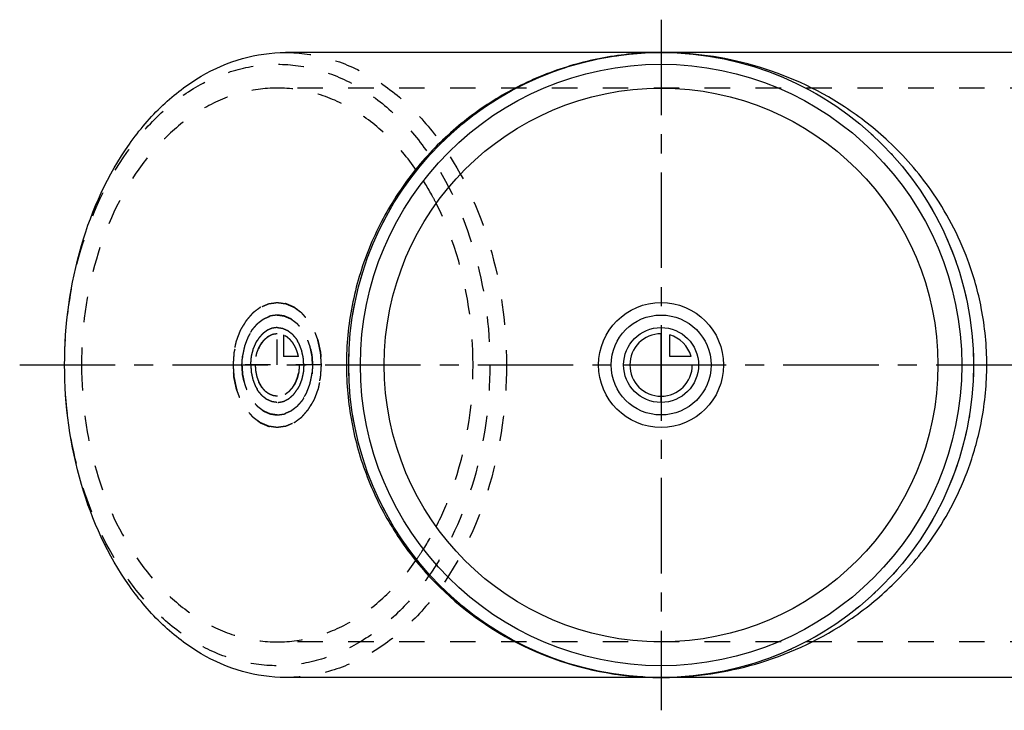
# Model space of a CAD drawing. Header units: millimetres. Extents: x 273 to 721, y 412 to 588.
# Tile 1 of 2: x 273 to 525, y 412 to 588. Entities that reach past the tile are written whole.
import ezdxf

# ---------------------------------------------------------------- set-up
doc = ezdxf.new("R2010")
doc.units = ezdxf.units.MM
doc.header["$LTSCALE"] = 65.185185
doc.linetypes.add('CENTER', pattern=[0.6, 0.375, -0.075, 0.075, -0.075])
doc.linetypes.add('HIDDEN', pattern=[0.2, 0.1, -0.1])
for name, color, linetype in [('ACHSEN_S', 7, 'CONTINUOUS'), ('FASEN', 7, 'CONTINUOUS'), ('KOERPER', 7, 'CONTINUOUS'), ('KONST.EL_MIT_GEO', 7, 'CONTINUOUS'), ('KURVEN', 7, 'CONTINUOUS')]:
    doc.layers.add(name, color=color, linetype=linetype)

msp = doc.modelspace()

# ---------------------------------------------------------------- linework, layer by layer
at = {"layer": 'ACHSEN_S', "color": 2, "linetype": 'CENTER'}
for p, q in [((437.07, 588.41), (437.07, 411.59)), ((272.82, 500), (721.03, 500))]:
    msp.add_line(p, q, dxfattribs=at)
at = {"layer": 'FASEN', "color": 7, "linetype": 'Continuous'}
for radius in [80, 77]:
    msp.add_circle((437.07, 500), radius, dxfattribs=at)
for points, knots in [([(284.33, 500), (284.33, 510.31), (287.02, 530.28), (297.2, 552.81), (308.95, 566.64), (318.8, 574.21), (329.59, 578.92), (337.19, 580), (340.9, 580)], [0, 0, 0, 0, 0.287048, 0.553568, 0.675502, 0.789331, 0.896544, 1, 1, 1, 1]), ([(340.9, 420), (337.19, 420), (329.59, 421.08), (318.8, 425.79), (308.95, 433.36), (297.2, 447.19), (287.02, 469.72), (284.33, 489.69), (284.33, 500)], [0, 0, 0, 0, 0.103456, 0.210669, 0.324498, 0.446432, 0.712952, 1, 1, 1, 1])]:
    msp.add_open_spline(points, degree=3, knots=knots, dxfattribs=at)
at = {"layer": 'FASEN', "color": 8, "linetype": 'HIDDEN'}
for points, knots in [([(340.9, 580), (344.62, 580), (352.22, 578.92), (363, 574.21), (372.86, 566.64), (384.6, 552.81), (394.79, 530.28), (397.47, 510.31), (397.47, 500)], [0, 0, 0, 0, 0.103456, 0.210669, 0.324498, 0.446432, 0.712952, 1, 1, 1, 1]), ([(284.33, 500), (284.33, 509.92), (286.92, 529.14), (296.72, 550.83), (308.02, 564.14), (317.5, 571.42), (327.89, 575.96), (338.78, 577.51), (349.67, 575.96), (360.05, 571.42), (369.54, 564.14), (380.84, 550.83), (390.64, 529.14), (393.23, 509.92), (393.23, 500)], [0, 0, 0, 0, 0.143524, 0.276784, 0.337751, 0.394666, 0.448272, 0.5, 0.551728, 0.605334, 0.662249, 0.723216, 0.856476, 1, 1, 1, 1]), ([(393.23, 500), (393.23, 490.08), (390.64, 470.86), (380.84, 449.17), (369.54, 435.86), (360.05, 428.58), (349.67, 424.04), (338.78, 422.49), (327.89, 424.04), (317.5, 428.58), (308.02, 435.86), (296.72, 449.17), (286.92, 470.86), (284.33, 490.08), (284.33, 500)], [0, 0, 0, 0, 0.143524, 0.276784, 0.337751, 0.394666, 0.448272, 0.5, 0.551728, 0.605334, 0.662249, 0.723216, 0.856476, 1, 1, 1, 1]), ([(397.47, 500), (397.47, 489.69), (394.79, 469.72), (384.6, 447.19), (372.86, 433.36), (363, 425.79), (352.22, 421.08), (344.62, 420), (340.9, 420)], [0, 0, 0, 0, 0.287048, 0.553568, 0.675502, 0.789331, 0.896544, 1, 1, 1, 1])]:
    msp.add_open_spline(points, degree=3, knots=knots, dxfattribs=at)
at = {"layer": 'KOERPER', "color": 7, "linetype": 'Continuous'}
for p, q in [((661.22, 580), (340.9, 580)), ((661.22, 420), (340.9, 420))]:
    msp.add_line(p, q, dxfattribs=at)
at = {"layer": 'KOERPER', "color": 8, "linetype": 'HIDDEN'}
for p, q in [((663.34, 570.9), (338.78, 570.9)), ((663.34, 429.1), (338.78, 429.1))]:
    msp.add_line(p, q, dxfattribs=at)
at = {"layer": 'KOERPER', "color": 7, "linetype": 'Continuous'}
msp.add_circle((437.07, 500), 70.9, dxfattribs=at)
at = {"layer": 'KOERPER', "color": 8, "linetype": 'HIDDEN'}
for points, knots in [([(338.78, 570.9), (335.49, 570.9), (328.75, 569.94), (319.19, 565.76), (310.46, 559.06), (300.05, 546.8), (291.02, 526.84), (288.65, 509.13), (288.65, 500)], [0, 0, 0, 0, 0.103456, 0.210669, 0.324498, 0.446432, 0.712951, 1, 1, 1, 1]), ([(374.47, 549.79), (372.23, 553.01), (367.32, 558.86), (358.53, 565.67), (348.9, 569.93), (342.1, 570.9), (338.78, 570.9)], [0, 0, 0, 0, 0.273392, 0.528452, 0.768498, 1, 1, 1, 1]), ([(379.51, 541.34), (379.13, 542.09), (377.6, 544.99), (375.87, 547.79), (374.47, 549.79)], [0, 0, 0, 0, 0.254581, 1, 1, 1, 1]), ([(388.91, 500), (388.91, 503.67), (388.14, 517.85), (384.28, 531.95), (379.51, 541.34)], [0, 0, 0, 0, 0.258289, 1, 1, 1, 1]), ([(288.65, 500), (288.65, 490.87), (291.02, 473.16), (300.05, 453.2), (310.46, 440.94), (319.19, 434.24), (328.75, 430.06), (335.49, 429.1), (338.78, 429.1)], [0, 0, 0, 0, 0.287049, 0.553568, 0.675502, 0.789331, 0.896544, 1, 1, 1, 1]), ([(379.51, 458.66), (381.06, 461.71), (386.63, 474.8), (388.91, 489.21), (388.91, 500)], [0, 0, 0, 0, 0.240671, 1, 1, 1, 1]), ([(374.47, 450.21), (374.93, 450.87), (376.76, 453.59), (378.39, 456.45), (379.51, 458.66)], [0, 0, 0, 0, 0.245492, 1, 1, 1, 1]), ([(338.78, 429.1), (342.1, 429.1), (348.9, 430.07), (358.53, 434.33), (367.32, 441.14), (372.23, 446.99), (374.47, 450.21)], [0, 0, 0, 0, 0.231502, 0.471548, 0.726608, 1, 1, 1, 1])]:
    msp.add_open_spline(points, degree=3, knots=knots, dxfattribs=at)
at = {"layer": 'KONST.EL_MIT_GEO', "color": 8, "linetype": 'HIDDEN'}
msp.add_line((439.23, 420.03), (439.65, 420.04), dxfattribs=at)
msp.add_circle((437.07, 500), 80, dxfattribs=at)
for centre, radius, start, end in [((437.08, 498.62), 81.38, 92.1825, 94.6542), ((437.08, 498.65), 81.35, 91.0882, 92.1824), ((437.08, 498.7), 81.3, 90.0084, 91.0882), ((437.08, 498.68), 81.32, 94.6544, 95.3698), ((437.04, 501.05), 81.05, 261.2178, 261.6495), ((437.07, 501.25), 81.24, 261.6505, 264.4297), ((437.08, 501.39), 81.39, 264.4292, 265.5264), ((437.09, 501.43), 81.43, 265.5264, 267.6608), ((437.09, 501.4), 81.4, 267.6608, 269.0061), ((437.08, 501.34), 81.34, 269.0061, 269.9884), ((437.07, 507.06), 87.06, 269.9998, 271.4218)]:
    msp.add_arc(centre, radius, start, end, dxfattribs=at)
at = {"layer": 'KONST.EL_MIT_GEO', "color": 7, "linetype": 'Continuous'}
for points, knots in [([(520.48, 500), (520.48, 504.89), (519.6, 514.05), (515.28, 529.43), (507.46, 544.2), (496.17, 557.12), (481.3, 568.78), (461.6, 577.72), (445.02, 580), (437.07, 580)], [0, 0, 0, 0, 0.114557, 0.2141, 0.372811, 0.501197, 0.61359, 0.813562, 1, 1, 1, 1]), ([(429.47, 579.64), (424.73, 579.2), (415.29, 577.46), (401.76, 572.39), (389.23, 564.93), (378.11, 555.2), (368.84, 543.44), (361.84, 530), (357.47, 515.33), (356.48, 505.11), (356.48, 500)], [0, 0, 0, 0, 0.120547, 0.241858, 0.364382, 0.488456, 0.61425, 0.741709, 0.870489, 1, 1, 1, 1]), ([(356.48, 500), (356.48, 495.11), (357.39, 485.32), (361.4, 471.22), (367.85, 458.19), (379.18, 442.97), (397.78, 428.3), (415.65, 422.35), (424.67, 420.95)], [0, 0, 0, 0, 0.12957, 0.258441, 0.386081, 0.51215, 0.758501, 1, 1, 1, 1]), ([(439.65, 420.04), (447.41, 420.27), (463.55, 422.93), (482.65, 432.07), (497.05, 443.75), (507.98, 456.61), (515.51, 471.19), (519.64, 486.28), (520.48, 495.23), (520.48, 500)], [0, 0, 0, 0, 0.185686, 0.385733, 0.498424, 0.627276, 0.786481, 0.886005, 1, 1, 1, 1])]:
    msp.add_open_spline(points, degree=3, knots=knots, dxfattribs=at)
at = {"layer": 'KURVEN', "color": 8, "linetype": 'HIDDEN'}
for p, q in [((338.78, 500), (338.78, 508)), ((340.34, 507.69), (340.34, 502.2)), ((344.22, 502.2), (340.34, 502.2)), ((350.09, 500), (327.47, 500))]:
    msp.add_line(p, q, dxfattribs=at)
at = {"layer": 'KURVEN', "color": 40, "linetype": 'Continuous'}
for p, q in [((437.07, 490.4), (437.07, 508)), ((439.27, 502.2), (439.27, 507.69)), ((444.76, 502.2), (439.27, 502.2)), ((427.47, 500), (445.07, 500))]:
    msp.add_line(p, q, dxfattribs=at)
for radius in [16, 12.8, 9.6]:
    msp.add_circle((437.07, 500), radius, dxfattribs=at)
for start, end in [(90, 360), (15.962, 74.038)]:
    msp.add_arc((437.07, 500), 8, start, end, dxfattribs=at)
at = {"layer": 'KURVEN', "color": 8, "linetype": 'HIDDEN'}
for points, knots in [([(350.09, 500), (350.06, 500.52), (350, 501.29), (349.94, 502.2), (349.9, 502.72), (349.89, 503.11), (349.79, 503.48), (349.69, 503.98), (349.56, 504.6), (349.43, 505.23), (349.32, 505.72), (349.25, 506.11), (349.11, 506.44), (348.94, 506.9), (348.72, 507.47), (348.51, 508.05), (348.33, 508.51), (348.22, 508.86), (348.02, 509.16), (347.79, 509.57), (347.49, 510.08), (347.2, 510.6), (346.95, 511), (346.79, 511.33), (346.56, 511.56), (346.28, 511.89), (345.93, 512.3), (345.57, 512.72), (345.28, 513.04), (345.08, 513.31), (344.83, 513.48), (344.51, 513.73), (344.1, 514.03), (343.7, 514.34), (343.37, 514.58), (343.13, 514.79), (342.86, 514.88), (342.51, 515.04), (342.07, 515.23), (341.63, 515.42), (341.28, 515.56), (341.02, 515.71), (340.74, 515.72), (340.36, 515.78), (339.9, 515.84), (339.43, 515.91), (339.06, 515.95), (338.78, 516.02), (338.51, 515.96), (338.14, 515.91), (337.68, 515.85), (337.22, 515.79), (336.86, 515.73), (336.58, 515.72), (336.32, 515.58), (335.97, 515.44), (335.53, 515.24), (335.08, 515.06), (334.73, 514.9), (334.46, 514.81), (334.23, 514.6), (333.9, 514.37), (333.49, 514.06), (333.09, 513.76), (332.76, 513.5), (332.51, 513.35), (332.3, 513.07), (332.01, 512.74), (331.65, 512.32), (331.29, 511.9), (331, 511.56), (330.77, 511.33), (330.61, 511.01), (330.37, 510.61), (330.08, 510.11), (329.78, 509.61), (329.56, 509.2), (329.37, 508.91), (329.25, 508.55), (329.07, 508.1), (328.86, 507.52), (328.64, 506.95), (328.47, 506.49), (328.32, 506.16), (328.26, 505.77), (328.14, 505.28), (328.01, 504.65), (327.88, 504.03), (327.77, 503.53), (327.67, 503.17), (327.67, 502.77), (327.62, 502.24), (327.56, 501.32), (327.5, 500.53), (327.47, 500)], [0, 0, 0, 0, 0.03125, 0.046875, 0.054688, 0.0625, 0.070312, 0.078125, 0.09375, 0.109375, 0.117188, 0.125, 0.132812, 0.140625, 0.15625, 0.171875, 0.179688, 0.1875, 0.195312, 0.203125, 0.21875, 0.234375, 0.242188, 0.25, 0.257812, 0.265625, 0.28125, 0.296875, 0.304688, 0.3125, 0.320312, 0.328125, 0.34375, 0.359375, 0.367188, 0.375, 0.382812, 0.390625, 0.40625, 0.421875, 0.429688, 0.4375, 0.445312, 0.453125, 0.46875, 0.484375, 0.492188, 0.5, 0.507812, 0.515625, 0.53125, 0.546875, 0.554688, 0.5625, 0.570312, 0.578125, 0.59375, 0.609375, 0.617188, 0.625, 0.632812, 0.640625, 0.65625, 0.671875, 0.679688, 0.6875, 0.695312, 0.703125, 0.71875, 0.734375, 0.742188, 0.75, 0.757812, 0.765625, 0.78125, 0.796875, 0.804688, 0.8125, 0.820312, 0.828125, 0.84375, 0.859375, 0.867188, 0.875, 0.882812, 0.890625, 0.90625, 0.921875, 0.929688, 0.9375, 0.945312, 0.953125, 0.96875, 1, 1, 1, 1]), ([(338.78, 484), (338.41, 484.05), (337.86, 484.13), (337.22, 484.21), (336.86, 484.27), (336.58, 484.28), (336.32, 484.42), (335.97, 484.56), (335.53, 484.76), (335.08, 484.94), (334.73, 485.1), (334.46, 485.19), (334.23, 485.4), (333.9, 485.63), (333.49, 485.94), (333.09, 486.24), (332.76, 486.5), (332.51, 486.65), (332.3, 486.93), (332.01, 487.26), (331.65, 487.68), (331.29, 488.1), (331, 488.44), (330.77, 488.67), (330.61, 488.99), (330.37, 489.39), (330.08, 489.89), (329.78, 490.39), (329.56, 490.8), (329.37, 491.09), (329.25, 491.45), (329.07, 491.9), (328.86, 492.48), (328.64, 493.05), (328.47, 493.51), (328.32, 493.84), (328.26, 494.23), (328.14, 494.72), (328.01, 495.35), (327.88, 495.97), (327.77, 496.47), (327.67, 496.83), (327.67, 497.23), (327.62, 497.76), (327.58, 498.42), (327.53, 499.08), (327.5, 499.6), (327.45, 500), (327.5, 500.39), (327.53, 500.91), (327.58, 501.55), (327.62, 502.2), (327.66, 502.72), (327.67, 503.11), (327.77, 503.48), (327.87, 503.98), (328, 504.6), (328.13, 505.23), (328.24, 505.72), (328.31, 506.11), (328.45, 506.44), (328.62, 506.9), (328.84, 507.47), (329.05, 508.05), (329.23, 508.51), (329.34, 508.86), (329.54, 509.16), (329.77, 509.57), (330.07, 510.08), (330.36, 510.6), (330.6, 511), (330.77, 511.33), (331, 511.56), (331.28, 511.89), (331.63, 512.3), (331.99, 512.72), (332.27, 513.04), (332.48, 513.31), (332.73, 513.48), (333.05, 513.73), (333.46, 514.03), (333.86, 514.34), (334.19, 514.58), (334.43, 514.79), (334.7, 514.88), (335.05, 515.04), (335.49, 515.23), (335.93, 515.42), (336.28, 515.56), (336.54, 515.71), (336.82, 515.72), (337.19, 515.78), (337.85, 515.87), (338.41, 515.95), (338.78, 516)], [0, 0, 0, 0, 0.03125, 0.046875, 0.054688, 0.0625, 0.070312, 0.078125, 0.09375, 0.109375, 0.117188, 0.125, 0.132812, 0.140625, 0.15625, 0.171875, 0.179688, 0.1875, 0.195312, 0.203125, 0.21875, 0.234375, 0.242188, 0.25, 0.257812, 0.265625, 0.28125, 0.296875, 0.304688, 0.3125, 0.320312, 0.328125, 0.34375, 0.359375, 0.367188, 0.375, 0.382812, 0.390625, 0.40625, 0.421875, 0.429688, 0.4375, 0.445312, 0.453125, 0.46875, 0.484375, 0.492188, 0.5, 0.507812, 0.515625, 0.53125, 0.546875, 0.554688, 0.5625, 0.570312, 0.578125, 0.59375, 0.609375, 0.617188, 0.625, 0.632812, 0.640625, 0.65625, 0.671875, 0.679688, 0.6875, 0.695312, 0.703125, 0.71875, 0.734375, 0.742188, 0.75, 0.757812, 0.765625, 0.78125, 0.796875, 0.804688, 0.8125, 0.820312, 0.828125, 0.84375, 0.859375, 0.867188, 0.875, 0.882812, 0.890625, 0.90625, 0.921875, 0.929688, 0.9375, 0.945312, 0.953125, 0.96875, 1, 1, 1, 1]), ([(338.78, 516), (339.15, 515.95), (339.69, 515.87), (340.34, 515.79), (340.7, 515.73), (340.98, 515.72), (341.24, 515.58), (341.59, 515.44), (342.03, 515.24), (342.48, 515.06), (342.83, 514.9), (343.1, 514.81), (343.33, 514.6), (343.66, 514.37), (344.07, 514.06), (344.47, 513.76), (344.79, 513.5), (345.05, 513.35), (345.26, 513.07), (345.55, 512.74), (345.91, 512.32), (346.27, 511.9), (346.56, 511.56), (346.79, 511.33), (346.95, 511.01), (347.19, 510.61), (347.48, 510.11), (347.77, 509.61), (348, 509.2), (348.19, 508.91), (348.31, 508.55), (348.49, 508.1), (348.7, 507.52), (348.92, 506.95), (349.09, 506.49), (349.24, 506.16), (349.3, 505.77), (349.42, 505.28), (349.55, 504.65), (349.68, 504.03), (349.79, 503.53), (349.89, 503.17), (349.89, 502.77), (349.94, 502.24), (349.98, 501.58), (350.03, 500.92), (350.06, 500.4), (350.11, 500), (350.06, 499.61), (350.03, 499.09), (349.98, 498.45), (349.94, 497.8), (349.9, 497.28), (349.89, 496.89), (349.79, 496.52), (349.69, 496.02), (349.56, 495.4), (349.43, 494.77), (349.32, 494.28), (349.25, 493.89), (349.11, 493.56), (348.94, 493.1), (348.72, 492.53), (348.51, 491.95), (348.33, 491.49), (348.22, 491.14), (348.02, 490.84), (347.79, 490.43), (347.49, 489.92), (347.2, 489.4), (346.95, 489), (346.79, 488.67), (346.56, 488.44), (346.28, 488.11), (345.93, 487.7), (345.57, 487.28), (345.28, 486.96), (345.08, 486.69), (344.83, 486.52), (344.51, 486.27), (344.1, 485.97), (343.7, 485.66), (343.37, 485.42), (343.13, 485.21), (342.86, 485.12), (342.51, 484.96), (342.07, 484.77), (341.63, 484.58), (341.28, 484.44), (341.02, 484.29), (340.74, 484.28), (340.36, 484.22), (339.71, 484.13), (339.15, 484.05), (338.78, 484)], [0, 0, 0, 0, 0.03125, 0.046875, 0.054688, 0.0625, 0.070312, 0.078125, 0.09375, 0.109375, 0.117188, 0.125, 0.132812, 0.140625, 0.15625, 0.171875, 0.179688, 0.1875, 0.195312, 0.203125, 0.21875, 0.234375, 0.242188, 0.25, 0.257812, 0.265625, 0.28125, 0.296875, 0.304688, 0.3125, 0.320312, 0.328125, 0.34375, 0.359375, 0.367188, 0.375, 0.382812, 0.390625, 0.40625, 0.421875, 0.429688, 0.4375, 0.445312, 0.453125, 0.46875, 0.484375, 0.492188, 0.5, 0.507812, 0.515625, 0.53125, 0.546875, 0.554688, 0.5625, 0.570312, 0.578125, 0.59375, 0.609375, 0.617188, 0.625, 0.632812, 0.640625, 0.65625, 0.671875, 0.679688, 0.6875, 0.695312, 0.703125, 0.71875, 0.734375, 0.742188, 0.75, 0.757812, 0.765625, 0.78125, 0.796875, 0.804688, 0.8125, 0.820312, 0.828125, 0.84375, 0.859375, 0.867188, 0.875, 0.882812, 0.890625, 0.90625, 0.921875, 0.929688, 0.9375, 0.945312, 0.953125, 0.96875, 1, 1, 1, 1]), ([(347.83, 500), (347.8, 500.41), (347.76, 501.04), (347.71, 501.76), (347.68, 502.17), (347.67, 502.49), (347.59, 502.78), (347.51, 503.18), (347.4, 503.68), (347.3, 504.18), (347.21, 504.58), (347.16, 504.88), (347.04, 505.15), (346.91, 505.52), (346.73, 505.98), (346.56, 506.44), (346.42, 506.81), (346.33, 507.09), (346.17, 507.33), (345.99, 507.66), (345.75, 508.07), (345.51, 508.48), (345.32, 508.8), (345.19, 509.06), (345.01, 509.25), (344.78, 509.52), (344.5, 509.84), (344.21, 510.18), (343.98, 510.43), (343.82, 510.65), (343.62, 510.78), (343.36, 510.98), (343.04, 511.23), (342.71, 511.48), (342.45, 511.67), (342.26, 511.83), (342.05, 511.9), (341.77, 512.03), (341.41, 512.18), (341.06, 512.34), (340.78, 512.45), (340.57, 512.56), (340.34, 512.57), (340.05, 512.62), (339.67, 512.67), (339.3, 512.73), (339, 512.76), (338.78, 512.82), (338.56, 512.76), (338.27, 512.73), (337.9, 512.68), (337.53, 512.63), (337.24, 512.58), (337.02, 512.57), (336.81, 512.46), (336.53, 512.35), (336.18, 512.19), (335.82, 512.05), (335.54, 511.92), (335.33, 511.85), (335.14, 511.68), (334.87, 511.49), (334.55, 511.25), (334.22, 511.01), (333.97, 510.8), (333.76, 510.68), (333.6, 510.46), (333.36, 510.19), (333.08, 509.85), (332.78, 509.52), (332.56, 509.25), (332.37, 509.06), (332.24, 508.81), (332.05, 508.49), (331.82, 508.08), (331.58, 507.69), (331.4, 507.36), (331.25, 507.13), (331.16, 506.84), (331.01, 506.48), (330.84, 506.02), (330.67, 505.56), (330.53, 505.19), (330.41, 504.93), (330.36, 504.62), (330.27, 504.22), (330.17, 503.72), (330.06, 503.23), (329.98, 502.83), (329.9, 502.54), (329.89, 502.21), (329.85, 501.79), (329.8, 501.05), (329.76, 500.42), (329.73, 500)], [0, 0, 0, 0, 0.03125, 0.046875, 0.054688, 0.0625, 0.070312, 0.078125, 0.09375, 0.109375, 0.117188, 0.125, 0.132812, 0.140625, 0.15625, 0.171875, 0.179688, 0.1875, 0.195312, 0.203125, 0.21875, 0.234375, 0.242188, 0.25, 0.257812, 0.265625, 0.28125, 0.296875, 0.304688, 0.3125, 0.320312, 0.328125, 0.34375, 0.359375, 0.367188, 0.375, 0.382812, 0.390625, 0.40625, 0.421875, 0.429688, 0.4375, 0.445312, 0.453125, 0.46875, 0.484375, 0.492188, 0.5, 0.507812, 0.515625, 0.53125, 0.546875, 0.554688, 0.5625, 0.570312, 0.578125, 0.59375, 0.609375, 0.617188, 0.625, 0.632812, 0.640625, 0.65625, 0.671875, 0.679688, 0.6875, 0.695312, 0.703125, 0.71875, 0.734375, 0.742188, 0.75, 0.757812, 0.765625, 0.78125, 0.796875, 0.804688, 0.8125, 0.820312, 0.828125, 0.84375, 0.859375, 0.867188, 0.875, 0.882812, 0.890625, 0.90625, 0.921875, 0.929688, 0.9375, 0.945312, 0.953125, 0.96875, 1, 1, 1, 1]), ([(338.78, 487.2), (338.49, 487.24), (338.05, 487.3), (337.53, 487.37), (337.24, 487.42), (337.02, 487.43), (336.81, 487.54), (336.53, 487.65), (336.18, 487.81), (335.82, 487.95), (335.54, 488.08), (335.33, 488.15), (335.14, 488.32), (334.87, 488.51), (334.55, 488.75), (334.22, 488.99), (333.97, 489.2), (333.76, 489.32), (333.6, 489.54), (333.36, 489.81), (333.08, 490.15), (332.78, 490.48), (332.56, 490.75), (332.37, 490.94), (332.24, 491.19), (332.05, 491.51), (331.82, 491.92), (331.58, 492.31), (331.4, 492.64), (331.25, 492.87), (331.16, 493.16), (331.01, 493.52), (330.84, 493.98), (330.67, 494.44), (330.53, 494.81), (330.41, 495.07), (330.36, 495.38), (330.27, 495.78), (330.17, 496.28), (330.06, 496.77), (329.98, 497.17), (329.9, 497.46), (329.89, 497.79), (329.85, 498.21), (329.82, 498.74), (329.78, 499.26), (329.75, 499.68), (329.72, 500), (329.75, 500.31), (329.78, 500.73), (329.82, 501.24), (329.85, 501.76), (329.88, 502.17), (329.89, 502.49), (329.97, 502.78), (330.05, 503.18), (330.16, 503.68), (330.26, 504.18), (330.35, 504.58), (330.4, 504.88), (330.52, 505.15), (330.65, 505.52), (330.83, 505.98), (331, 506.44), (331.14, 506.81), (331.23, 507.09), (331.39, 507.33), (331.57, 507.66), (331.81, 508.07), (332.05, 508.48), (332.24, 508.8), (332.37, 509.06), (332.55, 509.25), (332.78, 509.52), (333.06, 509.84), (333.35, 510.18), (333.58, 510.43), (333.74, 510.65), (333.94, 510.78), (334.2, 510.98), (334.52, 511.23), (334.85, 511.48), (335.11, 511.67), (335.3, 511.83), (335.51, 511.9), (335.79, 512.03), (336.15, 512.18), (336.5, 512.34), (336.78, 512.45), (336.99, 512.56), (337.22, 512.57), (337.51, 512.62), (338.03, 512.69), (338.48, 512.76), (338.78, 512.8)], [0, 0, 0, 0, 0.03125, 0.046875, 0.054688, 0.0625, 0.070312, 0.078125, 0.09375, 0.109375, 0.117188, 0.125, 0.132812, 0.140625, 0.15625, 0.171875, 0.179688, 0.1875, 0.195312, 0.203125, 0.21875, 0.234375, 0.242188, 0.25, 0.257812, 0.265625, 0.28125, 0.296875, 0.304688, 0.3125, 0.320312, 0.328125, 0.34375, 0.359375, 0.367188, 0.375, 0.382812, 0.390625, 0.40625, 0.421875, 0.429688, 0.4375, 0.445312, 0.453125, 0.46875, 0.484375, 0.492188, 0.5, 0.507812, 0.515625, 0.53125, 0.546875, 0.554688, 0.5625, 0.570312, 0.578125, 0.59375, 0.609375, 0.617188, 0.625, 0.632812, 0.640625, 0.65625, 0.671875, 0.679688, 0.6875, 0.695312, 0.703125, 0.71875, 0.734375, 0.742188, 0.75, 0.757812, 0.765625, 0.78125, 0.796875, 0.804688, 0.8125, 0.820312, 0.828125, 0.84375, 0.859375, 0.867188, 0.875, 0.882812, 0.890625, 0.90625, 0.921875, 0.929688, 0.9375, 0.945312, 0.953125, 0.96875, 1, 1, 1, 1]), ([(338.78, 512.8), (339.07, 512.76), (339.51, 512.7), (340.03, 512.63), (340.32, 512.58), (340.54, 512.57), (340.75, 512.46), (341.03, 512.35), (341.38, 512.19), (341.74, 512.05), (342.02, 511.92), (342.23, 511.85), (342.42, 511.68), (342.68, 511.49), (343.01, 511.25), (343.33, 511.01), (343.59, 510.8), (343.79, 510.68), (343.96, 510.46), (344.2, 510.19), (344.48, 509.85), (344.78, 509.52), (345, 509.25), (345.19, 509.06), (345.32, 508.81), (345.51, 508.49), (345.74, 508.08), (345.98, 507.69), (346.16, 507.36), (346.31, 507.13), (346.4, 506.84), (346.55, 506.48), (346.72, 506.02), (346.89, 505.56), (347.03, 505.19), (347.15, 504.93), (347.2, 504.62), (347.29, 504.22), (347.39, 503.72), (347.5, 503.23), (347.58, 502.83), (347.66, 502.54), (347.67, 502.21), (347.71, 501.79), (347.74, 501.26), (347.78, 500.74), (347.8, 500.32), (347.84, 500), (347.81, 499.69), (347.78, 499.27), (347.74, 498.76), (347.71, 498.24), (347.68, 497.83), (347.67, 497.51), (347.59, 497.22), (347.51, 496.82), (347.4, 496.32), (347.3, 495.82), (347.21, 495.42), (347.16, 495.12), (347.04, 494.85), (346.91, 494.48), (346.73, 494.02), (346.56, 493.56), (346.42, 493.19), (346.33, 492.91), (346.17, 492.67), (345.99, 492.34), (345.75, 491.93), (345.51, 491.52), (345.32, 491.2), (345.19, 490.94), (345.01, 490.75), (344.78, 490.48), (344.5, 490.16), (344.21, 489.82), (343.98, 489.57), (343.82, 489.35), (343.62, 489.22), (343.36, 489.02), (343.04, 488.77), (342.71, 488.52), (342.45, 488.33), (342.26, 488.17), (342.05, 488.1), (341.77, 487.97), (341.41, 487.82), (341.06, 487.66), (340.78, 487.55), (340.57, 487.44), (340.34, 487.43), (340.05, 487.38), (339.52, 487.31), (339.08, 487.24), (338.78, 487.2)], [0, 0, 0, 0, 0.03125, 0.046875, 0.054688, 0.0625, 0.070312, 0.078125, 0.09375, 0.109375, 0.117188, 0.125, 0.132812, 0.140625, 0.15625, 0.171875, 0.179688, 0.1875, 0.195312, 0.203125, 0.21875, 0.234375, 0.242188, 0.25, 0.257812, 0.265625, 0.28125, 0.296875, 0.304688, 0.3125, 0.320312, 0.328125, 0.34375, 0.359375, 0.367188, 0.375, 0.382812, 0.390625, 0.40625, 0.421875, 0.429688, 0.4375, 0.445312, 0.453125, 0.46875, 0.484375, 0.492188, 0.5, 0.507812, 0.515625, 0.53125, 0.546875, 0.554688, 0.5625, 0.570312, 0.578125, 0.59375, 0.609375, 0.617188, 0.625, 0.632812, 0.640625, 0.65625, 0.671875, 0.679688, 0.6875, 0.695312, 0.703125, 0.71875, 0.734375, 0.742188, 0.75, 0.757812, 0.765625, 0.78125, 0.796875, 0.804688, 0.8125, 0.820312, 0.828125, 0.84375, 0.859375, 0.867188, 0.875, 0.882812, 0.890625, 0.90625, 0.921875, 0.929688, 0.9375, 0.945312, 0.953125, 0.96875, 1, 1, 1, 1]), ([(338.78, 509.6), (338.56, 509.57), (338.23, 509.52), (337.85, 509.47), (337.63, 509.44), (337.46, 509.43), (337.3, 509.34), (337.08, 509.26), (336.82, 509.14), (336.55, 509.03), (336.33, 508.93), (336.17, 508.87), (336.03, 508.75), (335.83, 508.61), (335.59, 508.42), (335.34, 508.24), (335.15, 508.09), (335, 507.99), (334.87, 507.82), (334.7, 507.63), (334.48, 507.37), (334.23, 507.06), (333.95, 506.78), (333.76, 506.4), (333.54, 506.04), (333.34, 505.67), (333.11, 505.33), (332.97, 504.89), (332.81, 504.47), (332.66, 504.05), (332.48, 503.64), (332.41, 503.18), (332.3, 502.73), (332.22, 502.28), (332.1, 501.84), (332.09, 501.36), (332.05, 500.88), (332.03, 500.41), (331.97, 499.93), (332.03, 499.47), (332.06, 499), (332.1, 498.54), (332.11, 498.07), (332.24, 497.62), (332.33, 497.16), (332.44, 496.71), (332.51, 496.24), (332.69, 495.84), (332.85, 495.42), (333.01, 495.02), (333.15, 494.59), (333.39, 494.24), (333.6, 493.87), (333.78, 493.57), (333.92, 493.33), (334.02, 493.13), (334.16, 493), (334.33, 492.8), (334.55, 492.56), (334.76, 492.31), (334.94, 492.12), (335.06, 491.96), (335.21, 491.86), (335.41, 491.71), (335.66, 491.53), (335.91, 491.34), (336.11, 491.2), (336.26, 491.07), (336.42, 491.02), (336.63, 490.93), (336.9, 490.83), (337.16, 490.71), (337.37, 490.63), (337.53, 490.55), (337.7, 490.55), (337.93, 490.51), (338.32, 490.47), (338.66, 490.43), (338.89, 490.4)], [0, 0, 0, 0, 0.03125, 0.046875, 0.054688, 0.0625, 0.070312, 0.078125, 0.09375, 0.109375, 0.117188, 0.125, 0.132812, 0.140625, 0.15625, 0.171875, 0.179688, 0.1875, 0.195312, 0.203125, 0.21875, 0.234375, 0.25, 0.265625, 0.28125, 0.296875, 0.3125, 0.328125, 0.34375, 0.359375, 0.375, 0.390625, 0.40625, 0.421875, 0.4375, 0.453125, 0.46875, 0.484375, 0.5, 0.515625, 0.53125, 0.546875, 0.5625, 0.578125, 0.59375, 0.609375, 0.625, 0.640625, 0.65625, 0.671875, 0.6875, 0.703125, 0.71875, 0.734375, 0.742188, 0.75, 0.757812, 0.765625, 0.78125, 0.796875, 0.804688, 0.8125, 0.820312, 0.828125, 0.84375, 0.859375, 0.867188, 0.875, 0.882812, 0.890625, 0.90625, 0.921875, 0.929688, 0.9375, 0.945312, 0.953125, 0.96875, 1, 1, 1, 1]), ([(331.99, 500.15), (332.02, 500.46), (332.06, 500.91), (332.11, 501.52), (332.15, 501.9), (332.17, 502.21), (332.25, 502.5), (332.37, 503.02), (332.54, 503.6), (332.66, 504.2), (332.91, 504.71), (333.2, 505.36), (333.47, 506.03), (333.8, 506.45), (334.03, 506.78), (334.27, 507.11), (334.57, 507.57), (335.06, 507.95), (335.52, 508.36), (335.85, 508.67), (336.06, 508.76), (336.26, 508.86), (336.52, 508.99), (336.82, 509.14), (337.08, 509.27), (337.29, 509.37), (337.51, 509.39), (337.78, 509.44), (338.23, 509.51), (338.56, 509.56), (338.78, 509.6)], [0, 0, 0, 0, 0.0625, 0.09375, 0.125, 0.140625, 0.15625, 0.1875, 0.25, 0.28125, 0.3125, 0.375, 0.4375, 0.46875, 0.5, 0.53125, 0.5625, 0.625, 0.6875, 0.71875, 0.734375, 0.75, 0.78125, 0.8125, 0.84375, 0.859375, 0.875, 0.90625, 0.9375, 1, 1, 1, 1]), ([(345.57, 500), (345.55, 500.31), (345.52, 500.78), (345.47, 501.4), (345.46, 501.87), (345.34, 502.31), (345.25, 502.76), (345.15, 503.21), (345.07, 503.67), (344.9, 504.07), (344.75, 504.49), (344.58, 504.9), (344.45, 505.33), (344.22, 505.68), (344.01, 506.05), (343.83, 506.36), (343.68, 506.6), (343.59, 506.8), (343.45, 506.93), (343.28, 507.14), (343.07, 507.38), (342.86, 507.63), (342.68, 507.83), (342.56, 507.99), (342.41, 508.09), (342.22, 508.24), (341.97, 508.42), (341.73, 508.61), (341.53, 508.75), (341.39, 508.87), (341.23, 508.93), (341.02, 509.02), (340.75, 509.14), (340.49, 509.25), (340.28, 509.34), (340.12, 509.42), (339.95, 509.43), (339.73, 509.47), (339.34, 509.52), (339, 509.57), (338.78, 509.6)], [0, 0, 0, 0, 0.0625, 0.09375, 0.125, 0.15625, 0.1875, 0.21875, 0.25, 0.28125, 0.3125, 0.34375, 0.375, 0.40625, 0.4375, 0.46875, 0.484375, 0.5, 0.515625, 0.53125, 0.5625, 0.59375, 0.609375, 0.625, 0.640625, 0.65625, 0.6875, 0.71875, 0.734375, 0.75, 0.765625, 0.78125, 0.8125, 0.84375, 0.859375, 0.875, 0.890625, 0.90625, 0.9375, 1, 1, 1, 1]), ([(338.78, 509.6), (339, 509.57), (339.33, 509.52), (339.71, 509.47), (339.93, 509.44), (340.1, 509.43), (340.26, 509.35), (340.47, 509.26), (340.73, 509.15), (341, 509.04), (341.21, 508.94), (341.37, 508.89), (341.51, 508.76), (341.71, 508.62), (341.95, 508.43), (342.2, 508.25), (342.39, 508.1), (342.54, 508.01), (342.67, 507.84), (342.84, 507.65), (343.06, 507.39), (343.31, 507.09), (343.59, 506.81), (343.79, 506.42), (344, 506.07), (344.21, 505.7), (344.44, 505.36), (344.57, 504.92), (344.74, 504.52), (344.89, 504.1), (345.06, 503.7), (345.14, 503.24), (345.24, 502.79), (345.33, 502.34), (345.45, 501.91), (345.46, 501.42), (345.51, 500.79), (345.55, 500.32), (345.57, 500)], [0, 0, 0, 0, 0.0625, 0.09375, 0.109375, 0.125, 0.140625, 0.15625, 0.1875, 0.21875, 0.234375, 0.25, 0.265625, 0.28125, 0.3125, 0.34375, 0.359375, 0.375, 0.390625, 0.40625, 0.4375, 0.46875, 0.5, 0.53125, 0.5625, 0.59375, 0.625, 0.65625, 0.6875, 0.71875, 0.75, 0.78125, 0.8125, 0.84375, 0.875, 0.90625, 0.9375, 1, 1, 1, 1]), ([(338.87, 492), (338.69, 492.02), (338.41, 492.05), (338.04, 492.1), (337.77, 492.11), (337.5, 492.24), (337.23, 492.34), (336.96, 492.46), (336.68, 492.55), (336.44, 492.75), (336.2, 492.92), (335.95, 493.11), (335.7, 493.26), (335.49, 493.54), (335.27, 493.78), (335.05, 494.03), (334.82, 494.26), (334.65, 494.58), (334.47, 494.87), (334.3, 495.17), (334.11, 495.45), (333.99, 495.82), (333.85, 496.16), (333.72, 496.52), (333.56, 496.85), (333.5, 497.24), (333.41, 497.6), (333.33, 497.98), (333.23, 498.34), (333.22, 498.75), (333.18, 499.14), (333.16, 499.53), (333.11, 499.93), (333.15, 500.32), (333.17, 500.71), (333.2, 501.1), (333.21, 501.49), (333.31, 501.87), (333.38, 502.25), (333.46, 502.63), (333.52, 503.02), (333.67, 503.35), (333.79, 503.7), (333.93, 504.04), (334.04, 504.4), (334.23, 504.7), (334.4, 505.01), (334.59, 505.31), (334.75, 505.64), (334.97, 505.87), (335.18, 506.13), (335.4, 506.37), (335.6, 506.64), (335.86, 506.81), (336.1, 507.01), (336.35, 507.19), (336.59, 507.4), (336.86, 507.49), (337.12, 507.61), (337.39, 507.72), (337.65, 507.86), (337.94, 507.87), (338.31, 507.94), (338.59, 507.97), (338.78, 508)], [0, 0, 0, 0, 0.03125, 0.046875, 0.0625, 0.078125, 0.09375, 0.109375, 0.125, 0.140625, 0.15625, 0.171875, 0.1875, 0.203125, 0.21875, 0.234375, 0.25, 0.265625, 0.28125, 0.296875, 0.3125, 0.328125, 0.34375, 0.359375, 0.375, 0.390625, 0.40625, 0.421875, 0.4375, 0.453125, 0.46875, 0.484375, 0.5, 0.515625, 0.53125, 0.546875, 0.5625, 0.578125, 0.59375, 0.609375, 0.625, 0.640625, 0.65625, 0.671875, 0.6875, 0.703125, 0.71875, 0.734375, 0.75, 0.765625, 0.78125, 0.796875, 0.8125, 0.828125, 0.84375, 0.859375, 0.875, 0.890625, 0.90625, 0.921875, 0.9375, 0.953125, 0.96875, 1, 1, 1, 1]), ([(338.78, 508), (338.6, 507.97), (338.33, 507.93), (337.97, 507.88), (337.75, 507.83), (337.56, 507.82), (337.39, 507.73), (337.09, 507.59), (336.74, 507.4), (336.38, 507.26), (336.08, 506.98), (335.7, 506.64), (335.3, 506.33), (335.05, 505.95), (334.85, 505.68), (334.65, 505.4), (334.38, 505.06), (334.14, 504.49), (333.89, 503.95), (333.69, 503.51), (333.58, 503.02), (333.45, 502.54), (333.34, 502.12), (333.28, 501.88), (333.26, 501.62), (333.23, 501.3), (333.18, 500.78), (333.15, 500.39), (333.12, 500.13)], [0, 0, 0, 0, 0.0625, 0.09375, 0.125, 0.140625, 0.15625, 0.1875, 0.25, 0.28125, 0.3125, 0.375, 0.4375, 0.46875, 0.5, 0.53125, 0.5625, 0.625, 0.6875, 0.71875, 0.75, 0.8125, 0.84375, 0.859375, 0.875, 0.90625, 0.9375, 1, 1, 1, 1]), ([(344.22, 502.2), (344.13, 502.51), (344.01, 502.99), (343.83, 503.6), (343.64, 504.03), (343.47, 504.47), (343.25, 504.87), (343.01, 505.26), (342.79, 505.67), (342.51, 505.97), (342.24, 506.31), (341.96, 506.61), (341.65, 506.85), (341.4, 507.08), (341.19, 507.24), (340.84, 507.41), (340.56, 507.57), (340.34, 507.69)], [0, 0, 0, 0, 0.125, 0.1875, 0.25, 0.3125, 0.375, 0.4375, 0.5, 0.5625, 0.625, 0.6875, 0.75, 0.8125, 0.84375, 0.875, 1, 1, 1, 1]), ([(327.47, 500), (327.5, 499.48), (327.56, 498.71), (327.62, 497.8), (327.66, 497.28), (327.67, 496.89), (327.77, 496.52), (327.87, 496.02), (328, 495.4), (328.13, 494.77), (328.24, 494.28), (328.31, 493.89), (328.45, 493.56), (328.62, 493.1), (328.84, 492.53), (329.05, 491.95), (329.23, 491.49), (329.34, 491.14), (329.54, 490.84), (329.77, 490.43), (330.07, 489.92), (330.36, 489.4), (330.6, 489), (330.77, 488.67), (331, 488.44), (331.28, 488.11), (331.63, 487.7), (331.99, 487.28), (332.27, 486.96), (332.48, 486.69), (332.73, 486.52), (333.05, 486.27), (333.46, 485.97), (333.86, 485.66), (334.19, 485.42), (334.43, 485.21), (334.7, 485.12), (335.05, 484.96), (335.49, 484.77), (335.93, 484.58), (336.28, 484.44), (336.54, 484.29), (336.82, 484.28), (337.19, 484.22), (337.66, 484.16), (338.13, 484.09), (338.5, 484.05), (338.78, 483.98), (339.05, 484.04), (339.42, 484.09), (339.88, 484.15), (340.34, 484.21), (340.7, 484.27), (340.98, 484.28), (341.24, 484.42), (341.59, 484.56), (342.03, 484.76), (342.48, 484.94), (342.83, 485.1), (343.1, 485.19), (343.33, 485.4), (343.66, 485.63), (344.07, 485.94), (344.47, 486.24), (344.79, 486.5), (345.05, 486.65), (345.26, 486.93), (345.55, 487.26), (345.91, 487.68), (346.27, 488.1), (346.56, 488.44), (346.79, 488.67), (346.95, 488.99), (347.19, 489.39), (347.48, 489.89), (347.77, 490.39), (348, 490.8), (348.19, 491.09), (348.31, 491.45), (348.49, 491.9), (348.7, 492.48), (348.92, 493.05), (349.09, 493.51), (349.24, 493.84), (349.3, 494.23), (349.42, 494.72), (349.55, 495.35), (349.68, 495.97), (349.79, 496.47), (349.89, 496.83), (349.89, 497.23), (349.94, 497.76), (350, 498.68), (350.06, 499.47), (350.09, 500)], [0, 0, 0, 0, 0.03125, 0.046875, 0.054688, 0.0625, 0.070312, 0.078125, 0.09375, 0.109375, 0.117188, 0.125, 0.132812, 0.140625, 0.15625, 0.171875, 0.179688, 0.1875, 0.195312, 0.203125, 0.21875, 0.234375, 0.242188, 0.25, 0.257812, 0.265625, 0.28125, 0.296875, 0.304688, 0.3125, 0.320312, 0.328125, 0.34375, 0.359375, 0.367188, 0.375, 0.382812, 0.390625, 0.40625, 0.421875, 0.429688, 0.4375, 0.445312, 0.453125, 0.46875, 0.484375, 0.492188, 0.5, 0.507812, 0.515625, 0.53125, 0.546875, 0.554688, 0.5625, 0.570312, 0.578125, 0.59375, 0.609375, 0.617188, 0.625, 0.632812, 0.640625, 0.65625, 0.671875, 0.679688, 0.6875, 0.695312, 0.703125, 0.71875, 0.734375, 0.742188, 0.75, 0.757812, 0.765625, 0.78125, 0.796875, 0.804688, 0.8125, 0.820312, 0.828125, 0.84375, 0.859375, 0.867188, 0.875, 0.882812, 0.890625, 0.90625, 0.921875, 0.929688, 0.9375, 0.945312, 0.953125, 0.96875, 1, 1, 1, 1]), ([(329.73, 500), (329.76, 499.59), (329.8, 498.96), (329.85, 498.24), (329.88, 497.83), (329.89, 497.51), (329.97, 497.22), (330.05, 496.82), (330.16, 496.32), (330.26, 495.82), (330.35, 495.42), (330.4, 495.12), (330.52, 494.85), (330.65, 494.48), (330.83, 494.02), (331, 493.56), (331.14, 493.19), (331.23, 492.91), (331.39, 492.67), (331.57, 492.34), (331.81, 491.93), (332.05, 491.52), (332.24, 491.2), (332.37, 490.94), (332.55, 490.75), (332.78, 490.48), (333.06, 490.16), (333.35, 489.82), (333.58, 489.57), (333.74, 489.35), (333.94, 489.22), (334.2, 489.02), (334.52, 488.77), (334.85, 488.52), (335.11, 488.33), (335.3, 488.17), (335.51, 488.1), (335.79, 487.97), (336.15, 487.82), (336.5, 487.66), (336.78, 487.55), (336.99, 487.44), (337.22, 487.43), (337.51, 487.38), (337.89, 487.33), (338.26, 487.27), (338.56, 487.24), (338.78, 487.18), (339, 487.24), (339.29, 487.27), (339.66, 487.32), (340.03, 487.37), (340.32, 487.42), (340.54, 487.43), (340.75, 487.54), (341.03, 487.65), (341.38, 487.81), (341.74, 487.95), (342.02, 488.08), (342.23, 488.15), (342.42, 488.32), (342.68, 488.51), (343.01, 488.75), (343.33, 488.99), (343.59, 489.2), (343.79, 489.32), (343.96, 489.54), (344.2, 489.81), (344.48, 490.15), (344.78, 490.48), (345, 490.75), (345.19, 490.94), (345.32, 491.19), (345.51, 491.51), (345.74, 491.92), (345.98, 492.31), (346.16, 492.64), (346.31, 492.87), (346.4, 493.16), (346.55, 493.52), (346.72, 493.98), (346.89, 494.44), (347.03, 494.81), (347.15, 495.07), (347.2, 495.38), (347.29, 495.78), (347.39, 496.28), (347.5, 496.77), (347.58, 497.17), (347.66, 497.46), (347.67, 497.79), (347.71, 498.21), (347.75, 498.95), (347.8, 499.58), (347.83, 500)], [0, 0, 0, 0, 0.03125, 0.046875, 0.054688, 0.0625, 0.070312, 0.078125, 0.09375, 0.109375, 0.117188, 0.125, 0.132812, 0.140625, 0.15625, 0.171875, 0.179688, 0.1875, 0.195312, 0.203125, 0.21875, 0.234375, 0.242188, 0.25, 0.257812, 0.265625, 0.28125, 0.296875, 0.304688, 0.3125, 0.320312, 0.328125, 0.34375, 0.359375, 0.367188, 0.375, 0.382812, 0.390625, 0.40625, 0.421875, 0.429688, 0.4375, 0.445312, 0.453125, 0.46875, 0.484375, 0.492188, 0.5, 0.507812, 0.515625, 0.53125, 0.546875, 0.554688, 0.5625, 0.570312, 0.578125, 0.59375, 0.609375, 0.617188, 0.625, 0.632812, 0.640625, 0.65625, 0.671875, 0.679688, 0.6875, 0.695312, 0.703125, 0.71875, 0.734375, 0.742188, 0.75, 0.757812, 0.765625, 0.78125, 0.796875, 0.804688, 0.8125, 0.820312, 0.828125, 0.84375, 0.859375, 0.867188, 0.875, 0.882812, 0.890625, 0.90625, 0.921875, 0.929688, 0.9375, 0.945312, 0.953125, 0.96875, 1, 1, 1, 1]), ([(345.57, 500), (345.55, 499.69), (345.52, 499.22), (345.47, 498.6), (345.46, 498.13), (345.34, 497.68), (345.25, 497.22), (345.14, 496.77), (345.06, 496.3), (344.89, 495.9), (344.74, 495.48), (344.57, 495.08), (344.44, 494.65), (344.2, 494.3), (343.99, 493.92), (343.81, 493.62), (343.67, 493.37), (343.57, 493.18), (343.43, 493.04), (343.26, 492.84), (343.05, 492.6), (342.84, 492.35), (342.66, 492.15), (342.54, 491.99), (342.39, 491.9), (342.19, 491.74), (341.94, 491.56), (341.69, 491.37), (341.49, 491.23), (341.35, 491.1), (341.19, 491.05), (340.97, 490.95), (340.71, 490.85), (340.45, 490.73), (340.23, 490.65), (340.08, 490.56), (339.91, 490.56), (339.68, 490.52), (339.4, 490.49), (339.12, 490.45), (338.9, 490.43), (338.73, 490.39), (338.57, 490.43), (338.35, 490.46), (338.07, 490.5), (337.8, 490.54), (337.58, 490.58), (337.41, 490.58), (337.25, 490.67), (337.04, 490.76), (336.77, 490.88), (336.5, 491), (336.29, 491.1), (336.12, 491.15), (335.98, 491.28), (335.79, 491.42), (335.55, 491.61), (335.3, 491.8), (335.11, 491.95), (334.96, 492.05), (334.84, 492.22), (334.66, 492.42), (334.45, 492.67), (334.19, 492.98), (333.91, 493.27), (333.73, 493.65), (333.51, 494.01), (333.31, 494.38), (333.08, 494.73), (332.95, 495.17), (332.79, 495.59), (332.64, 496.01), (332.46, 496.43), (332.39, 496.89), (332.29, 497.33), (332.2, 497.79), (332.09, 498.23), (332.08, 498.72), (332.04, 499.35), (332.01, 499.83), (331.99, 500.15)], [0, 0, 0, 0, 0.03125, 0.046875, 0.0625, 0.078125, 0.09375, 0.109375, 0.125, 0.140625, 0.15625, 0.171875, 0.1875, 0.203125, 0.21875, 0.234375, 0.242188, 0.25, 0.257812, 0.265625, 0.28125, 0.296875, 0.304688, 0.3125, 0.320312, 0.328125, 0.34375, 0.359375, 0.367188, 0.375, 0.382812, 0.390625, 0.40625, 0.421875, 0.429688, 0.4375, 0.445312, 0.453125, 0.46875, 0.484375, 0.492188, 0.5, 0.507812, 0.515625, 0.53125, 0.546875, 0.554688, 0.5625, 0.570312, 0.578125, 0.59375, 0.609375, 0.617188, 0.625, 0.632812, 0.640625, 0.65625, 0.671875, 0.679688, 0.6875, 0.695312, 0.703125, 0.71875, 0.734375, 0.75, 0.765625, 0.78125, 0.796875, 0.8125, 0.828125, 0.84375, 0.859375, 0.875, 0.890625, 0.90625, 0.921875, 0.9375, 0.953125, 0.96875, 1, 1, 1, 1]), ([(333.12, 500.13), (333.14, 499.87), (333.16, 499.48), (333.2, 498.96), (333.2, 498.57), (333.3, 498.19), (333.37, 497.8), (333.45, 497.43), (333.51, 497.03), (333.65, 496.7), (333.77, 496.35), (333.91, 496), (334.02, 495.64), (334.21, 495.35), (334.38, 495.03), (334.56, 494.73), (334.72, 494.4), (334.95, 494.17), (335.15, 493.91), (335.37, 493.66), (335.57, 493.39), (335.82, 493.22), (336.07, 493.02), (336.32, 492.84), (336.56, 492.62), (336.82, 492.53), (337.09, 492.4), (337.35, 492.3), (337.61, 492.15), (337.89, 492.14), (338.17, 492.08), (338.45, 492.05), (338.73, 491.98), (339, 492.04), (339.28, 492.07), (339.55, 492.11), (339.83, 492.12), (340.1, 492.26), (340.37, 492.36), (340.64, 492.48), (340.92, 492.57), (341.15, 492.77), (341.4, 492.95), (341.64, 493.14), (341.89, 493.29), (342.1, 493.57), (342.32, 493.81), (342.54, 494.07), (342.77, 494.3), (342.93, 494.62), (343.11, 494.91), (343.28, 495.22), (343.48, 495.5), (343.59, 495.87), (343.73, 496.21), (343.86, 496.57), (344.01, 496.91), (344.08, 497.29), (344.16, 497.66), (344.24, 498.03), (344.34, 498.4), (344.35, 498.81), (344.39, 499.33), (344.42, 499.73), (344.44, 500)], [0, 0, 0, 0, 0.03125, 0.046875, 0.0625, 0.078125, 0.09375, 0.109375, 0.125, 0.140625, 0.15625, 0.171875, 0.1875, 0.203125, 0.21875, 0.234375, 0.25, 0.265625, 0.28125, 0.296875, 0.3125, 0.328125, 0.34375, 0.359375, 0.375, 0.390625, 0.40625, 0.421875, 0.4375, 0.453125, 0.46875, 0.484375, 0.5, 0.515625, 0.53125, 0.546875, 0.5625, 0.578125, 0.59375, 0.609375, 0.625, 0.640625, 0.65625, 0.671875, 0.6875, 0.703125, 0.71875, 0.734375, 0.75, 0.765625, 0.78125, 0.796875, 0.8125, 0.828125, 0.84375, 0.859375, 0.875, 0.890625, 0.90625, 0.921875, 0.9375, 0.953125, 0.96875, 1, 1, 1, 1]), ([(344.44, 500), (344.42, 499.75), (344.38, 499.24), (344.32, 498.67), (344.31, 498.28), (344.25, 498.04), (344.14, 497.6), (344.02, 497.12), (343.91, 496.61), (343.72, 496.18), (343.48, 495.64), (343.26, 495.08), (342.99, 494.72), (342.8, 494.44), (342.6, 494.16), (342.35, 493.77), (341.95, 493.44), (341.57, 493.09), (341.26, 492.8), (340.92, 492.65), (340.58, 492.46), (340.28, 492.31), (340.11, 492.22), (339.92, 492.2), (339.7, 492.15), (339.33, 492.09), (339.05, 492.03), (338.87, 492)], [0, 0, 0, 0, 0.0625, 0.125, 0.140625, 0.15625, 0.1875, 0.25, 0.28125, 0.3125, 0.375, 0.4375, 0.46875, 0.5, 0.53125, 0.5625, 0.625, 0.6875, 0.71875, 0.75, 0.8125, 0.84375, 0.859375, 0.875, 0.90625, 0.9375, 1, 1, 1, 1]), ([(338.89, 490.4), (339.1, 490.44), (339.42, 490.5), (339.86, 490.57), (340.12, 490.63), (340.34, 490.65), (340.55, 490.76), (340.81, 490.89), (341.12, 491.05), (341.38, 491.18), (341.59, 491.29), (341.8, 491.39), (342.11, 491.7), (342.48, 492.02), (342.85, 492.35), (343.12, 492.61), (343.34, 492.96), (343.58, 493.29), (343.8, 493.63), (344.13, 494.05), (344.4, 494.74), (344.7, 495.4), (344.94, 495.92), (345.06, 496.51), (345.21, 497.09), (345.33, 497.6), (345.41, 497.89), (345.42, 498.21), (345.46, 498.59), (345.5, 499.22), (345.54, 499.69), (345.57, 500)], [0, 0, 0, 0, 0.0625, 0.09375, 0.125, 0.140625, 0.15625, 0.1875, 0.21875, 0.25, 0.265625, 0.28125, 0.3125, 0.375, 0.40625, 0.4375, 0.46875, 0.5, 0.53125, 0.5625, 0.625, 0.6875, 0.71875, 0.75, 0.8125, 0.84375, 0.859375, 0.875, 0.90625, 0.9375, 1, 1, 1, 1])]:
    msp.add_open_spline(points, degree=3, knots=knots, dxfattribs=at)

doc.saveas('drawing.dxf')
